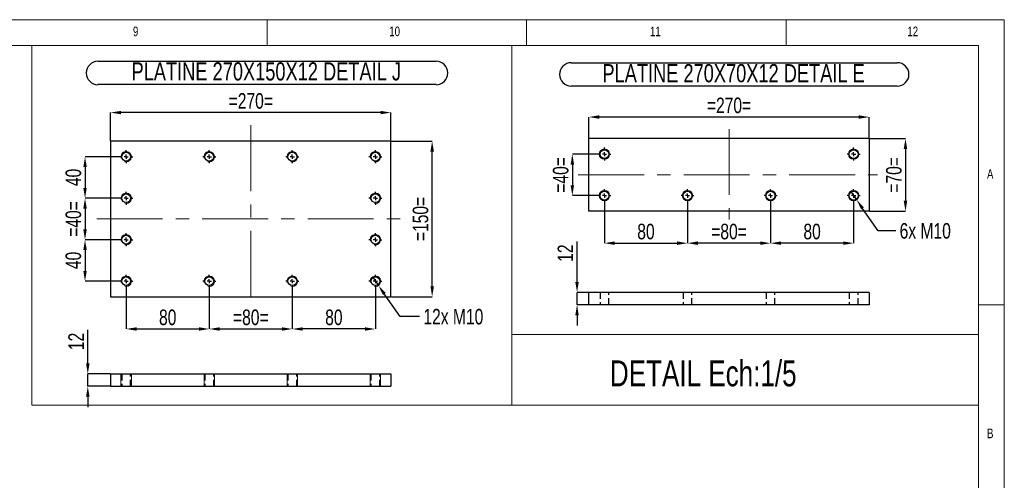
# Model space of a CAD drawing. Header units: millimetres. Extents: x 5 to 589, y 5 to 415.
# Tile 14 of 14: x 399 to 589, y 326 to 415. Entities that reach past the tile are written whole.
import ezdxf

# ---------------------------------------------------------------- set-up
doc = ezdxf.new("R2010")
doc.units = ezdxf.units.MM
doc.header["$PDSIZE"] = -1
doc.linetypes.add('CENTERX2', pattern=[20.32, 12.7, -2.54, 2.54, -2.54])
doc.linetypes.add('HIDDEN', pattern=[1.905, 1.27, -0.635])
for name, color, linetype in [('COTES', 1, 'Continuous'), ('NOTES', 6, 'Continuous'), ('TRAIT-FINS', 9, 'Continuous'), ('TRAIT-MIXTES', 3, 'CENTERX2'), ('TRAIT-TIRET', 2, 'HIDDEN')]:
    doc.layers.add(name, color=color, linetype=linetype)
doc.layers.add('TRAIT-FORT', color=4, linetype='Continuous', lineweight=25)
doc.styles.add('SLDTEXTSTYLE2', font='TXT', dxfattribs={"width": 0.75})
doc.dimstyles.new('SLDDIMSTYLE7', dxfattribs={"dimtxt": 3, "dimasz": 2, "dimexe": 0, "dimexo": 0.0625, "dimgap": 0.75, "dimtad": 1, "dimdec": 0, "dimlfac": 5, "dimrnd": 1e-09, "dimzin": 12, "dimdsep": 46, "dimtxsty": 'SLDTEXTSTYLE2', "dimsah": 1, "dimcen": 0.09, "dimadec": 0, "dimazin": 3, "dimtfac": 1, "dimtdec": 0, "dimtmove": 0, "dimatfit": 0, "dimfxl": 1, "dimfrac": 2, "dimtolj": 1, "dimtzin": 12, "dimarcsym": 0})
doc.dimstyles.new('SLDDIMSTYLE8', dxfattribs={"dimtxt": 3, "dimasz": 2, "dimexe": 0, "dimexo": 0.0625, "dimgap": 0.75, "dimtad": 1, "dimdec": 0, "dimlfac": 5, "dimrnd": 1e-09, "dimzin": 12, "dimdsep": 46, "dimtxsty": 'SLDTEXTSTYLE2', "dimsah": 1, "dimcen": 0.09, "dimadec": 0, "dimazin": 3, "dimtfac": 1, "dimtdec": 0, "dimtofl": 0, "dimtmove": 0, "dimatfit": 3, "dimfxl": 1, "dimfrac": 2, "dimtolj": 1, "dimtzin": 12, "dimarcsym": 0})
doc.dimstyles.new('SLDDIMSTYLE9', dxfattribs={"dimtxt": 3, "dimasz": 2, "dimexe": 0, "dimexo": 0.0625, "dimgap": 0.75, "dimtad": 0, "dimtih": 1, "dimtoh": 1, "dimdec": 0, "dimlfac": 5, "dimrnd": 1e-09, "dimzin": 12, "dimdsep": 46, "dimtxsty": 'SLDTEXTSTYLE2', "dimblk1": 'NONE', "dimsah": 1, "dimcen": 0, "dimadec": 0, "dimazin": 3, "dimtfac": 1, "dimtdec": 0, "dimtmove": 0, "dimatfit": 3, "dimldrblk": 'NONE', "dimfxl": 1, "dimfrac": 2, "dimtolj": 1, "dimtzin": 12, "dimarcsym": 0})

# ---------------------------------------------------------------- blocks, each defined once
blk = doc.blocks.new('_D_113')
at = {"layer": 'COTES', "color": 0, "lineweight": -2, "transparency": 16777216}
for p, q in [((412.47, 348.72), (412.47, 355.22)), ((416.81, 346.72), (412.47, 346.72)), ((412.47, 344.32), (412.47, 346.72)), ((416.81, 344.32), (412.47, 344.32)), ((412.47, 342.32), (412.47, 340.32))]:
    blk.add_line(p, q, dxfattribs=at)
at = {"layer": 'COTES', "color": 0, "transparency": 16777216}
for points in [[(412.14, 348.72), (412.81, 348.72), (412.47, 346.72)], [(412.14, 342.32), (412.81, 342.32), (412.47, 344.32)]]:
    blk.add_solid(points, dxfattribs=at)
at = {"layer": 'Defpoints', "color": 0, "transparency": 16777216}
for p in [(416.87, 346.72), (412.47, 344.32), (416.87, 344.32)]:
    blk.add_point(p, dxfattribs=at)
at = {"layer": 'COTES', "color": 0, "transparency": 16777216, "insert": (408.72, 352.97), "char_height": 3, "attachment_point": 2, "rotation": 90, "style": 'SLDTEXTSTYLE2'}
blk.add_mtext('\\A1;12', dxfattribs=at)
blk = doc.blocks.new('_D_114')
at = {"layer": 'COTES', "color": 0, "lineweight": -2, "transparency": 16777216}
for p, q in [((418.56, 380.58), (411.94, 380.58)), ((411.94, 378.58), (411.94, 374.58)), ((418.56, 372.58), (411.94, 372.58))]:
    blk.add_line(p, q, dxfattribs=at)
at = {"layer": 'COTES', "color": 0, "transparency": 16777216}
for points in [[(411.61, 378.58), (412.28, 378.58), (411.94, 380.58)], [(411.61, 374.58), (412.28, 374.58), (411.94, 372.58)]]:
    blk.add_solid(points, dxfattribs=at)
at = {"layer": 'Defpoints', "color": 0, "transparency": 16777216}
for p in [(418.62, 380.58), (411.94, 372.58), (418.62, 372.58)]:
    blk.add_point(p, dxfattribs=at)
at = {"layer": 'COTES', "color": 0, "transparency": 16777216, "insert": (408.19, 376.58), "char_height": 3, "attachment_point": 2, "rotation": 90, "style": 'SLDTEXTSTYLE2'}
blk.add_mtext('\\A1;=40=', dxfattribs=at)
blk = doc.blocks.new('_D_115')
at = {"layer": 'COTES', "color": 0, "lineweight": -2, "transparency": 16777216}
for p, q in [((418.56, 388.58), (411.94, 388.58)), ((411.94, 386.58), (411.94, 382.58)), ((418.56, 380.58), (411.94, 380.58))]:
    blk.add_line(p, q, dxfattribs=at)
at = {"layer": 'COTES', "color": 0, "transparency": 16777216}
for points in [[(411.61, 386.58), (412.28, 386.58), (411.94, 388.58)], [(411.61, 382.58), (412.28, 382.58), (411.94, 380.58)]]:
    blk.add_solid(points, dxfattribs=at)
at = {"layer": 'Defpoints', "color": 0, "transparency": 16777216}
for p in [(418.62, 388.58), (411.94, 380.58), (418.62, 380.58)]:
    blk.add_point(p, dxfattribs=at)
at = {"layer": 'COTES', "color": 0, "transparency": 16777216, "insert": (408.19, 384.58), "char_height": 3, "attachment_point": 2, "rotation": 90, "style": 'SLDTEXTSTYLE2'}
blk.add_mtext('\\A1;40', dxfattribs=at)
blk = doc.blocks.new('_D_116')
at = {"layer": 'COTES', "color": 0, "lineweight": -2, "transparency": 16777216}
for p, q in [((418.56, 372.58), (411.94, 372.58)), ((411.94, 370.58), (411.94, 366.58)), ((418.56, 364.58), (411.94, 364.58))]:
    blk.add_line(p, q, dxfattribs=at)
at = {"layer": 'COTES', "color": 0, "transparency": 16777216}
for points in [[(411.61, 370.58), (412.28, 370.58), (411.94, 372.58)], [(411.61, 366.58), (412.28, 366.58), (411.94, 364.58)]]:
    blk.add_solid(points, dxfattribs=at)
at = {"layer": 'Defpoints', "color": 0, "transparency": 16777216}
for p in [(418.62, 372.58), (411.94, 364.58), (418.62, 364.58)]:
    blk.add_point(p, dxfattribs=at)
at = {"layer": 'COTES', "color": 0, "transparency": 16777216, "insert": (408.19, 368.58), "char_height": 3, "attachment_point": 2, "rotation": 90, "style": 'SLDTEXTSTYLE2'}
blk.add_mtext('\\A1;40', dxfattribs=at)
blk = doc.blocks.new('_D_117')
at = {"layer": 'COTES', "color": 0, "lineweight": -2, "transparency": 16777216}
for p, q in [((419.87, 363.27), (419.87, 355.37)), ((435.87, 363.27), (435.87, 355.37)), ((421.87, 355.37), (433.87, 355.37))]:
    blk.add_line(p, q, dxfattribs=at)
at = {"layer": 'COTES', "color": 0, "transparency": 16777216}
for points in [[(421.87, 355.7), (421.87, 355.04), (419.87, 355.37)], [(433.87, 355.7), (433.87, 355.04), (435.87, 355.37)]]:
    blk.add_solid(points, dxfattribs=at)
at = {"layer": 'Defpoints', "color": 0, "transparency": 16777216}
for p in [(419.87, 363.33), (435.87, 363.33), (435.87, 355.37)]:
    blk.add_point(p, dxfattribs=at)
at = {"layer": 'COTES', "color": 0, "transparency": 16777216, "insert": (427.87, 359.12), "char_height": 3, "attachment_point": 2, "style": 'SLDTEXTSTYLE2'}
blk.add_mtext('\\A1;80', dxfattribs=at)
blk = doc.blocks.new('_D_118')
at = {"layer": 'COTES', "color": 0, "lineweight": -2, "transparency": 16777216}
for p, q in [((435.87, 363.27), (435.87, 355.37)), ((451.87, 363.27), (451.87, 355.37)), ((437.87, 355.37), (449.87, 355.37))]:
    blk.add_line(p, q, dxfattribs=at)
at = {"layer": 'COTES', "color": 0, "transparency": 16777216}
for points in [[(437.87, 355.7), (437.87, 355.04), (435.87, 355.37)], [(449.87, 355.7), (449.87, 355.04), (451.87, 355.37)]]:
    blk.add_solid(points, dxfattribs=at)
at = {"layer": 'Defpoints', "color": 0, "transparency": 16777216}
for p in [(435.87, 363.33), (451.87, 363.33), (451.87, 355.37)]:
    blk.add_point(p, dxfattribs=at)
at = {"layer": 'COTES', "color": 0, "transparency": 16777216, "insert": (443.87, 359.12), "char_height": 3, "attachment_point": 2, "style": 'SLDTEXTSTYLE2'}
blk.add_mtext('\\A1;=80=', dxfattribs=at)
blk = doc.blocks.new('_D_119')
at = {"layer": 'COTES', "color": 0, "lineweight": -2, "transparency": 16777216}
for p, q in [((451.87, 363.27), (451.87, 355.37)), ((467.87, 363.27), (467.87, 355.37)), ((465.87, 355.37), (453.87, 355.37))]:
    blk.add_line(p, q, dxfattribs=at)
at = {"layer": 'COTES', "color": 0, "transparency": 16777216}
for points in [[(453.87, 355.7), (453.87, 355.04), (451.87, 355.37)], [(465.87, 355.7), (465.87, 355.04), (467.87, 355.37)]]:
    blk.add_solid(points, dxfattribs=at)
at = {"layer": 'Defpoints', "color": 0, "transparency": 16777216}
for p in [(451.87, 363.33), (467.87, 363.33), (451.87, 355.37)]:
    blk.add_point(p, dxfattribs=at)
at = {"layer": 'COTES', "color": 0, "transparency": 16777216, "insert": (459.87, 359.12), "char_height": 3, "attachment_point": 2, "style": 'SLDTEXTSTYLE2'}
blk.add_mtext('\\A1;80', dxfattribs=at)
blk = doc.blocks.new('_D_120')
at = {"layer": 'COTES', "color": 0, "lineweight": -2, "transparency": 16777216}
for p, q in [((470.94, 391.58), (478.8, 391.58)), ((478.8, 363.58), (478.8, 389.58)), ((470.94, 361.58), (478.8, 361.58))]:
    blk.add_line(p, q, dxfattribs=at)
at = {"layer": 'COTES', "color": 0, "transparency": 16777216}
for points in [[(478.47, 389.58), (479.14, 389.58), (478.8, 391.58)], [(478.47, 363.58), (479.14, 363.58), (478.8, 361.58)]]:
    blk.add_solid(points, dxfattribs=at)
at = {"layer": 'Defpoints', "color": 0, "transparency": 16777216}
for p in [(470.87, 391.58), (478.8, 391.58), (470.87, 361.58)]:
    blk.add_point(p, dxfattribs=at)
at = {"layer": 'COTES', "color": 0, "transparency": 16777216, "insert": (475.05, 376.58), "char_height": 3, "attachment_point": 2, "rotation": 90, "style": 'SLDTEXTSTYLE2'}
blk.add_mtext('\\A1;=150=', dxfattribs=at)
blk = doc.blocks.new('_D_121')
at = {"layer": 'COTES', "color": 0, "lineweight": -2, "transparency": 16777216}
for p, q in [((416.87, 391.65), (416.87, 397.09)), ((468.87, 397.09), (418.87, 397.09)), ((470.87, 391.65), (470.87, 397.09))]:
    blk.add_line(p, q, dxfattribs=at)
at = {"layer": 'COTES', "color": 0, "transparency": 16777216}
for points in [[(418.87, 397.42), (418.87, 396.76), (416.87, 397.09)], [(468.87, 397.42), (468.87, 396.76), (470.87, 397.09)]]:
    blk.add_solid(points, dxfattribs=at)
at = {"layer": 'Defpoints', "color": 0, "transparency": 16777216}
for p in [(416.87, 397.09), (416.87, 391.58), (470.87, 391.58)]:
    blk.add_point(p, dxfattribs=at)
at = {"layer": 'COTES', "color": 0, "transparency": 16777216, "insert": (443.87, 400.84), "char_height": 3, "attachment_point": 2, "style": 'SLDTEXTSTYLE2'}
blk.add_mtext('\\A1;=270=', dxfattribs=at)
blk = doc.blocks.new('_D_122')
at = {"layer": 'COTES', "color": 0, "lineweight": -2, "transparency": 16777216}
for p, q in [((467.3, 365.4), (468.45, 363.76)), ((472.64, 357.75), (469.59, 362.12)), ((476.36, 357.75), (472.64, 357.75))]:
    blk.add_line(p, q, dxfattribs=at)
at = {"layer": 'COTES', "color": 0, "transparency": 16777216}
blk.add_solid([(469.86, 362.31), (469.32, 361.93), (468.45, 363.76)], dxfattribs=at)
at = {"layer": 'Defpoints', "color": 0, "transparency": 16777216}
for p in [(467.3, 365.4), (468.45, 363.76)]:
    blk.add_point(p, dxfattribs=at)
at = {"layer": 'COTES', "color": 0, "transparency": 16777216, "insert": (477.11, 359.25), "char_height": 3, "attachment_point": 1, "style": 'SLDTEXTSTYLE2'}
blk.add_mtext('\\A1;12x M10', dxfattribs=at)
blk = doc.blocks.new('_None')
blk = doc.blocks.new('SW_NOTE_40')
at = {"layer": 'NOTES', "color": 0}
for p, q in [((-0.04, 4.7), (65.08, 4.7)), ((65.08, 0.21), (-0.04, 0.21))]:
    blk.add_line(p, q, dxfattribs=at)
for centre, start, end in [((-0.04, 2.45), 90, 270), ((65.08, 2.45), 270, 90)]:
    blk.add_arc(centre, 2.25, start, end, dxfattribs=at)
at = {"layer": 'NOTES', "color": 0, "insert": (32.37, 4.51), "char_height": 3.5, "attachment_point": 2, "style": 'SLDTEXTSTYLE2'}
blk.add_mtext('PLATINE 270X150X12 DETAIL J', dxfattribs=at)
blk = doc.blocks.new('SW_CENTERMARKSYMBOL_98')
at = {"layer": 'TRAIT-MIXTES', "color": 0}
for p, q in [((-0.8, 0), (-1.25, 0)), ((0, 0), (-0.4, 0)), ((0, 0.8), (0, 1.25)), ((0, 0), (0, 0.4)), ((0, 0), (0, -0.4)), ((0, 0), (0.4, 0)), ((0.8, 0), (1.25, 0)), ((0, -0.8), (0, -1.25))]:
    blk.add_line(p, q, dxfattribs=at)
blk = doc.blocks.new('SW_CENTERMARKSYMBOL_99')
at = {"layer": 'TRAIT-MIXTES', "color": 0}
for p, q in [((-0.8, 0), (-1.25, 0)), ((0, 0), (-0.4, 0)), ((0, 0.8), (0, 1.25)), ((0, 0), (0, 0.4)), ((0, 0), (0, -0.4)), ((0, 0), (0.4, 0)), ((0.8, 0), (1.25, 0)), ((0, -0.8), (0, -1.25))]:
    blk.add_line(p, q, dxfattribs=at)
blk = doc.blocks.new('SW_CENTERMARKSYMBOL_100')
at = {"layer": 'TRAIT-MIXTES', "color": 0}
for p, q in [((-0.8, 0), (-1.25, 0)), ((0, 0), (-0.4, 0)), ((0, 0.8), (0, 1.25)), ((0, 0), (0, 0.4)), ((0, 0), (0, -0.4)), ((0, 0), (0.4, 0)), ((0.8, 0), (1.25, 0)), ((0, -0.8), (0, -1.25))]:
    blk.add_line(p, q, dxfattribs=at)
blk = doc.blocks.new('SW_CENTERMARKSYMBOL_101')
at = {"layer": 'TRAIT-MIXTES', "color": 0}
for p, q in [((-0.8, 0), (-1.25, 0)), ((0, 0), (-0.4, 0)), ((0, 0.8), (0, 1.25)), ((0, 0), (0, 0.4)), ((0, 0), (0, -0.4)), ((0, 0), (0.4, 0)), ((0.8, 0), (1.25, 0)), ((0, -0.8), (0, -1.25))]:
    blk.add_line(p, q, dxfattribs=at)
blk = doc.blocks.new('SW_CENTERMARKSYMBOL_102')
at = {"layer": 'TRAIT-MIXTES', "color": 0}
for p, q in [((-0.8, 0), (-1.25, 0)), ((0, 0), (-0.4, 0)), ((0, 0.8), (0, 1.25)), ((0, 0), (0, 0.4)), ((0, 0), (0, -0.4)), ((0, 0), (0.4, 0)), ((0.8, 0), (1.25, 0)), ((0, -0.8), (0, -1.25))]:
    blk.add_line(p, q, dxfattribs=at)
blk = doc.blocks.new('SW_CENTERMARKSYMBOL_103')
at = {"layer": 'TRAIT-MIXTES', "color": 0}
for p, q in [((-0.8, 0), (-1.25, 0)), ((0, 0), (-0.4, 0)), ((0, 0.8), (0, 1.25)), ((0, 0), (0, 0.4)), ((0, 0), (0, -0.4)), ((0, 0), (0.4, 0)), ((0.8, 0), (1.25, 0)), ((0, -0.8), (0, -1.25))]:
    blk.add_line(p, q, dxfattribs=at)
blk = doc.blocks.new('SW_CENTERMARKSYMBOL_104')
at = {"layer": 'TRAIT-MIXTES', "color": 0}
for p, q in [((-0.8, 0), (-1.25, 0)), ((0, 0), (-0.4, 0)), ((0, 0.8), (0, 1.25)), ((0, 0), (0, 0.4)), ((0, 0), (0, -0.4)), ((0, 0), (0.4, 0)), ((0.8, 0), (1.25, 0)), ((0, -0.8), (0, -1.25))]:
    blk.add_line(p, q, dxfattribs=at)
blk = doc.blocks.new('SW_CENTERMARKSYMBOL_105')
at = {"layer": 'TRAIT-MIXTES', "color": 0}
for p, q in [((-0.8, 0), (-1.25, 0)), ((0, 0), (-0.4, 0)), ((0, 0.8), (0, 1.25)), ((0, 0), (0, 0.4)), ((0, 0), (0, -0.4)), ((0, 0), (0.4, 0)), ((0.8, 0), (1.25, 0)), ((0, -0.8), (0, -1.25))]:
    blk.add_line(p, q, dxfattribs=at)
blk = doc.blocks.new('SW_CENTERMARKSYMBOL_106')
at = {"layer": 'TRAIT-MIXTES', "color": 0}
for p, q in [((-0.8, 0), (-1.25, 0)), ((0, 0), (-0.4, 0)), ((0, 0.8), (0, 1.25)), ((0, 0), (0, 0.4)), ((0, 0), (0, -0.4)), ((0, 0), (0.4, 0)), ((0.8, 0), (1.25, 0)), ((0, -0.8), (0, -1.25))]:
    blk.add_line(p, q, dxfattribs=at)
blk = doc.blocks.new('SW_CENTERMARKSYMBOL_107')
at = {"layer": 'TRAIT-MIXTES', "color": 0}
for p, q in [((-0.8, 0), (-1.25, 0)), ((0, 0), (-0.4, 0)), ((0, 0.8), (0, 1.25)), ((0, 0), (0, 0.4)), ((0, 0), (0, -0.4)), ((0, 0), (0.4, 0)), ((0.8, 0), (1.25, 0)), ((0, -0.8), (0, -1.25))]:
    blk.add_line(p, q, dxfattribs=at)
blk = doc.blocks.new('SW_CENTERMARKSYMBOL_108')
at = {"layer": 'TRAIT-MIXTES', "color": 0}
for p, q in [((-0.8, 0), (-1.25, 0)), ((0, 0), (-0.4, 0)), ((0, 0.8), (0, 1.25)), ((0, 0), (0, 0.4)), ((0, 0), (0, -0.4)), ((0, 0), (0.4, 0)), ((0.8, 0), (1.25, 0)), ((0, -0.8), (0, -1.25))]:
    blk.add_line(p, q, dxfattribs=at)
blk = doc.blocks.new('SW_CENTERMARKSYMBOL_109')
at = {"layer": 'TRAIT-MIXTES', "color": 0}
for p, q in [((-0.8, 0), (-1.25, 0)), ((0, 0), (-0.4, 0)), ((0, 0.8), (0, 1.25)), ((0, 0), (0, 0.4)), ((0, 0), (0, -0.4)), ((0, 0), (0.4, 0)), ((0.8, 0), (1.25, 0)), ((0, -0.8), (0, -1.25))]:
    blk.add_line(p, q, dxfattribs=at)
blk = doc.blocks.new('_D_123')
at = {"layer": 'COTES', "color": 0, "lineweight": -2, "transparency": 16777216}
for p, q in [((506.71, 364.43), (506.71, 372.25)), ((508.92, 362.43), (506.71, 362.43)), ((506.71, 360.03), (506.71, 362.43)), ((508.92, 360.03), (506.71, 360.03)), ((506.71, 358.03), (506.71, 356.03))]:
    blk.add_line(p, q, dxfattribs=at)
at = {"layer": 'COTES', "color": 0, "transparency": 16777216}
for points in [[(506.37, 364.43), (507.04, 364.43), (506.71, 362.43)], [(506.37, 358.03), (507.04, 358.03), (506.71, 360.03)]]:
    blk.add_solid(points, dxfattribs=at)
at = {"layer": 'Defpoints', "color": 0, "transparency": 16777216}
for p in [(506.71, 362.43), (508.98, 362.43), (508.98, 360.03)]:
    blk.add_point(p, dxfattribs=at)
at = {"layer": 'COTES', "color": 0, "transparency": 16777216, "insert": (502.96, 370), "char_height": 3, "attachment_point": 2, "rotation": 90, "style": 'SLDTEXTSTYLE2'}
blk.add_mtext('\\A1;12', dxfattribs=at)
blk = doc.blocks.new('_D_124')
at = {"layer": 'COTES', "color": 0, "lineweight": -2, "transparency": 16777216}
for p, q in [((559.41, 381.9), (560.56, 380.26)), ((564.72, 374.29), (561.7, 378.62)), ((568.09, 374.29), (564.72, 374.29))]:
    blk.add_line(p, q, dxfattribs=at)
at = {"layer": 'COTES', "color": 0, "transparency": 16777216}
blk.add_solid([(561.97, 378.81), (561.43, 378.43), (560.56, 380.26)], dxfattribs=at)
at = {"layer": 'Defpoints', "color": 0, "transparency": 16777216}
for p in [(559.41, 381.9), (560.56, 380.26)]:
    blk.add_point(p, dxfattribs=at)
at = {"layer": 'COTES', "color": 0, "transparency": 16777216, "insert": (568.84, 375.79), "char_height": 3, "attachment_point": 1, "style": 'SLDTEXTSTYLE2'}
blk.add_mtext('\\A1;6x M10', dxfattribs=at)
blk = doc.blocks.new('_D_125')
at = {"layer": 'COTES', "color": 0, "lineweight": -2, "transparency": 16777216}
for p, q in [((510.67, 389.08), (505.8, 389.08)), ((505.8, 387.08), (505.8, 383.08)), ((510.67, 381.08), (505.8, 381.08))]:
    blk.add_line(p, q, dxfattribs=at)
at = {"layer": 'COTES', "color": 0, "transparency": 16777216}
for points in [[(505.47, 387.08), (506.14, 387.08), (505.8, 389.08)], [(505.47, 383.08), (506.14, 383.08), (505.8, 381.08)]]:
    blk.add_solid(points, dxfattribs=at)
at = {"layer": 'Defpoints', "color": 0, "transparency": 16777216}
for p in [(510.73, 389.08), (505.8, 381.08), (510.73, 381.08)]:
    blk.add_point(p, dxfattribs=at)
at = {"layer": 'COTES', "color": 0, "transparency": 16777216, "insert": (502.05, 385.08), "char_height": 3, "attachment_point": 2, "rotation": 90, "style": 'SLDTEXTSTYLE2'}
blk.add_mtext('\\A1;=40=', dxfattribs=at)
blk = doc.blocks.new('_D_126')
at = {"layer": 'COTES', "color": 0, "lineweight": -2, "transparency": 16777216}
for p, q in [((563.05, 392.08), (569.97, 392.08)), ((569.97, 390.08), (569.97, 380.08)), ((563.05, 378.08), (569.97, 378.08))]:
    blk.add_line(p, q, dxfattribs=at)
at = {"layer": 'COTES', "color": 0, "transparency": 16777216}
for points in [[(569.63, 390.08), (570.3, 390.08), (569.97, 392.08)], [(569.63, 380.08), (570.3, 380.08), (569.97, 378.08)]]:
    blk.add_solid(points, dxfattribs=at)
at = {"layer": 'Defpoints', "color": 0, "transparency": 16777216}
for p in [(562.98, 392.08), (562.98, 378.08), (569.97, 378.08)]:
    blk.add_point(p, dxfattribs=at)
at = {"layer": 'COTES', "color": 0, "transparency": 16777216, "insert": (566.22, 385.08), "char_height": 3, "attachment_point": 2, "rotation": 90, "style": 'SLDTEXTSTYLE2'}
blk.add_mtext('\\A1;=70=', dxfattribs=at)
blk = doc.blocks.new('_D_127')
at = {"layer": 'COTES', "color": 0, "lineweight": -2, "transparency": 16777216}
for p, q in [((511.98, 379.77), (511.98, 371.91)), ((527.98, 379.77), (527.98, 371.91)), ((513.98, 371.91), (525.98, 371.91))]:
    blk.add_line(p, q, dxfattribs=at)
at = {"layer": 'COTES', "color": 0, "transparency": 16777216}
for points in [[(513.98, 372.25), (513.98, 371.58), (511.98, 371.91)], [(525.98, 372.25), (525.98, 371.58), (527.98, 371.91)]]:
    blk.add_solid(points, dxfattribs=at)
at = {"layer": 'Defpoints', "color": 0, "transparency": 16777216}
for p in [(511.98, 379.83), (527.98, 379.83), (527.98, 371.91)]:
    blk.add_point(p, dxfattribs=at)
at = {"layer": 'COTES', "color": 0, "transparency": 16777216, "insert": (519.98, 375.66), "char_height": 3, "attachment_point": 2, "style": 'SLDTEXTSTYLE2'}
blk.add_mtext('\\A1;80', dxfattribs=at)
blk = doc.blocks.new('_D_128')
at = {"layer": 'COTES', "color": 0, "lineweight": -2, "transparency": 16777216}
for p, q in [((527.98, 379.77), (527.98, 371.91)), ((543.98, 379.77), (543.98, 371.91)), ((541.98, 371.91), (529.98, 371.91))]:
    blk.add_line(p, q, dxfattribs=at)
at = {"layer": 'COTES', "color": 0, "transparency": 16777216}
for points in [[(529.98, 372.25), (529.98, 371.58), (527.98, 371.91)], [(541.98, 372.25), (541.98, 371.58), (543.98, 371.91)]]:
    blk.add_solid(points, dxfattribs=at)
at = {"layer": 'Defpoints', "color": 0, "transparency": 16777216}
for p in [(527.98, 379.83), (543.98, 379.83), (527.98, 371.91)]:
    blk.add_point(p, dxfattribs=at)
at = {"layer": 'COTES', "color": 0, "transparency": 16777216, "insert": (535.98, 375.66), "char_height": 3, "attachment_point": 2, "style": 'SLDTEXTSTYLE2'}
blk.add_mtext('\\A1;=80=', dxfattribs=at)
blk = doc.blocks.new('_D_129')
at = {"layer": 'COTES', "color": 0, "lineweight": -2, "transparency": 16777216}
for p, q in [((543.98, 379.77), (543.98, 371.91)), ((559.98, 379.77), (559.98, 371.91)), ((557.98, 371.91), (545.98, 371.91))]:
    blk.add_line(p, q, dxfattribs=at)
at = {"layer": 'COTES', "color": 0, "transparency": 16777216}
for points in [[(545.98, 372.25), (545.98, 371.58), (543.98, 371.91)], [(557.98, 372.25), (557.98, 371.58), (559.98, 371.91)]]:
    blk.add_solid(points, dxfattribs=at)
at = {"layer": 'Defpoints', "color": 0, "transparency": 16777216}
for p in [(543.98, 379.83), (559.98, 379.83), (543.98, 371.91)]:
    blk.add_point(p, dxfattribs=at)
at = {"layer": 'COTES', "color": 0, "transparency": 16777216, "insert": (551.98, 375.66), "char_height": 3, "attachment_point": 2, "style": 'SLDTEXTSTYLE2'}
blk.add_mtext('\\A1;80', dxfattribs=at)
blk = doc.blocks.new('_D_130')
at = {"layer": 'COTES', "color": 0, "lineweight": -2, "transparency": 16777216}
for p, q in [((508.98, 392.15), (508.98, 396.23)), ((560.98, 396.23), (510.98, 396.23)), ((562.98, 392.15), (562.98, 396.23))]:
    blk.add_line(p, q, dxfattribs=at)
at = {"layer": 'COTES', "color": 0, "transparency": 16777216}
for points in [[(510.98, 396.57), (510.98, 395.9), (508.98, 396.23)], [(560.98, 396.57), (560.98, 395.9), (562.98, 396.23)]]:
    blk.add_solid(points, dxfattribs=at)
at = {"layer": 'Defpoints', "color": 0, "transparency": 16777216}
for p in [(508.98, 396.23), (508.98, 392.08), (562.98, 392.08)]:
    blk.add_point(p, dxfattribs=at)
at = {"layer": 'COTES', "color": 0, "transparency": 16777216, "insert": (535.98, 399.98), "char_height": 3, "attachment_point": 2, "style": 'SLDTEXTSTYLE2'}
blk.add_mtext('\\A1;=270=', dxfattribs=at)
blk = doc.blocks.new('SW_NOTE_41')
at = {"layer": 'NOTES', "color": 0}
for p, q in [((-0.1, 4.78), (62.7, 4.78)), ((62.7, 0.28), (-0.1, 0.28))]:
    blk.add_line(p, q, dxfattribs=at)
for centre, start, end in [((-0.1, 2.53), 90, 270), ((62.7, 2.53), 270, 90)]:
    blk.add_arc(centre, 2.25, start, end, dxfattribs=at)
at = {"layer": 'NOTES', "color": 0, "insert": (31.17, 4.51), "char_height": 3.5, "attachment_point": 2, "style": 'SLDTEXTSTYLE2'}
blk.add_mtext('PLATINE 270X70X12 DETAIL E', dxfattribs=at)
blk = doc.blocks.new('SW_CENTERMARKSYMBOL_110')
at = {"layer": 'TRAIT-MIXTES', "color": 0}
for p, q in [((-0.8, 0), (-1.25, 0)), ((0, 0), (-0.4, 0)), ((0, 0.8), (0, 1.25)), ((0, 0), (0, 0.4)), ((0, 0), (0, -0.4)), ((0, 0), (0.4, 0)), ((0.8, 0), (1.25, 0)), ((0, -0.8), (0, -1.25))]:
    blk.add_line(p, q, dxfattribs=at)
blk = doc.blocks.new('SW_CENTERMARKSYMBOL_111')
at = {"layer": 'TRAIT-MIXTES', "color": 0}
for p, q in [((-0.8, 0), (-1.25, 0)), ((0, 0), (-0.4, 0)), ((0, 0.8), (0, 1.25)), ((0, 0), (0, 0.4)), ((0, 0), (0, -0.4)), ((0, 0), (0.4, 0)), ((0.8, 0), (1.25, 0)), ((0, -0.8), (0, -1.25))]:
    blk.add_line(p, q, dxfattribs=at)
blk = doc.blocks.new('SW_CENTERMARKSYMBOL_112')
at = {"layer": 'TRAIT-MIXTES', "color": 0}
for p, q in [((-0.8, 0), (-1.25, 0)), ((0, 0), (-0.4, 0)), ((0, 0.8), (0, 1.25)), ((0, 0), (0, 0.4)), ((0, 0), (0, -0.4)), ((0, 0), (0.4, 0)), ((0.8, 0), (1.25, 0)), ((0, -0.8), (0, -1.25))]:
    blk.add_line(p, q, dxfattribs=at)
blk = doc.blocks.new('SW_CENTERMARKSYMBOL_113')
at = {"layer": 'TRAIT-MIXTES', "color": 0}
for p, q in [((-0.8, 0), (-1.25, 0)), ((0, 0), (-0.4, 0)), ((0, 0.8), (0, 1.25)), ((0, 0), (0, 0.4)), ((0, 0), (0, -0.4)), ((0, 0), (0.4, 0)), ((0.8, 0), (1.25, 0)), ((0, -0.8), (0, -1.25))]:
    blk.add_line(p, q, dxfattribs=at)
blk = doc.blocks.new('SW_CENTERMARKSYMBOL_114')
at = {"layer": 'TRAIT-MIXTES', "color": 0}
for p, q in [((-0.8, 0), (-1.25, 0)), ((0, 0), (-0.4, 0)), ((0, 0.8), (0, 1.25)), ((0, 0), (0, 0.4)), ((0, 0), (0, -0.4)), ((0, 0), (0.4, 0)), ((0.8, 0), (1.25, 0)), ((0, -0.8), (0, -1.25))]:
    blk.add_line(p, q, dxfattribs=at)
blk = doc.blocks.new('SW_CENTERMARKSYMBOL_115')
at = {"layer": 'TRAIT-MIXTES', "color": 0}
for p, q in [((-0.8, 0), (-1.25, 0)), ((0, 0), (-0.4, 0)), ((0, 0.8), (0, 1.25)), ((0, 0), (0, 0.4)), ((0, 0), (0, -0.4)), ((0, 0), (0.4, 0)), ((0.8, 0), (1.25, 0)), ((0, -0.8), (0, -1.25))]:
    blk.add_line(p, q, dxfattribs=at)

msp = doc.modelspace()

# ---------------------------------------------------------------- linework, layer by layer
at = {"lineweight": 18}
for p, q in [((589, 415), (5, 415)), ((447, 410), (447, 415)), ((497, 415), (497, 410)), ((547, 410), (547, 415)), ((589, 5), (589, 415)), ((584, 410), (10, 410)), ((494.17, 410), (401.72, 410)), ((401.72, 340.66), (401.72, 410)), ((584, 410), (494.17, 410)), ((494.17, 410), (494.17, 340.66)), ((494.17, 340.66), (494.17, 410)), ((584, 410), (584, 340.66)), ((584, 10), (584, 410)), ((584, 360), (589, 360)), ((494.17, 340.66), (494.17, 354.31)), ((494.17, 354.31), (584, 354.31)), ((584, 340.66), (584, 354.31)), ((494.17, 340.66), (401.72, 340.66)), ((584, 340.66), (494.17, 340.66)), ((494.17, 340.66), (584, 340.66))]:
    msp.add_line(p, q, dxfattribs=at)
at = {"layer": 'TRAIT-FINS', "lineweight": 18}
for p, q in [((418.87, 346.72), (418.87, 344.32)), ((418.87, 346.72), (418.87, 344.32)), ((418.87, 346.72), (418.87, 344.32)), ((418.87, 346.72), (418.87, 344.32)), ((420.87, 346.72), (420.87, 344.32)), ((420.87, 346.72), (420.87, 344.32)), ((420.87, 346.72), (420.87, 344.32)), ((420.87, 346.72), (420.87, 344.32)), ((434.87, 346.72), (434.87, 344.32)), ((434.87, 346.72), (434.87, 344.32)), ((436.87, 346.72), (436.87, 344.32)), ((436.87, 346.72), (436.87, 344.32)), ((450.87, 346.72), (450.87, 344.32)), ((450.87, 346.72), (450.87, 344.32)), ((452.87, 346.72), (452.87, 344.32)), ((452.87, 346.72), (452.87, 344.32)), ((466.87, 346.72), (466.87, 344.32)), ((466.87, 346.72), (466.87, 344.32)), ((466.87, 346.72), (466.87, 344.32)), ((466.87, 346.72), (466.87, 344.32)), ((468.87, 346.72), (468.87, 344.32)), ((468.87, 346.72), (468.87, 344.32)), ((468.87, 346.72), (468.87, 344.32)), ((468.87, 346.72), (468.87, 344.32)), ((418.87, 344.32), (420.87, 344.32)), ((418.87, 344.32), (420.87, 344.32)), ((418.87, 344.32), (420.87, 344.32)), ((418.87, 344.32), (420.87, 344.32)), ((434.87, 344.32), (436.87, 344.32)), ((434.87, 344.32), (436.87, 344.32)), ((450.87, 344.32), (452.87, 344.32)), ((450.87, 344.32), (452.87, 344.32)), ((466.87, 344.32), (468.87, 344.32)), ((466.87, 344.32), (468.87, 344.32)), ((466.87, 344.32), (468.87, 344.32)), ((466.87, 344.32), (468.87, 344.32))]:
    msp.add_line(p, q, dxfattribs=at)
for centre in [(511.98, 389.08), (559.98, 389.08), (511.98, 381.08), (527.98, 381.08), (543.98, 381.08), (559.98, 381.08)]:
    msp.add_circle(centre, 1, dxfattribs=at)
for centre in [(419.87, 388.58), (435.87, 388.58), (451.87, 388.58), (467.87, 388.58), (419.87, 380.58), (467.87, 380.58), (419.87, 372.58), (467.87, 372.58), (419.87, 364.58), (435.87, 364.58), (451.87, 364.58), (467.87, 364.58)]:
    msp.add_arc(centre, 1, 255, 195, dxfattribs=at)
at = {"layer": 'TRAIT-FORT', "lineweight": 25}
for p, q in [((470.87, 391.58), (416.87, 391.58)), ((416.87, 391.58), (416.87, 361.58)), ((470.87, 361.58), (470.87, 391.58)), ((508.98, 378.08), (508.98, 392.08)), ((562.98, 392.08), (508.98, 392.08)), ((562.98, 392.08), (562.98, 378.08)), ((562.98, 378.08), (508.98, 378.08)), ((562.98, 362.43), (508.98, 362.43)), ((508.98, 360.03), (508.98, 362.43)), ((562.98, 362.43), (562.98, 360.03)), ((416.87, 361.58), (470.87, 361.58)), ((562.98, 360.03), (508.98, 360.03)), ((416.87, 346.72), (470.87, 346.72)), ((416.87, 346.72), (416.87, 344.32)), ((470.87, 346.72), (470.87, 344.32)), ((416.87, 344.32), (470.87, 344.32))]:
    msp.add_line(p, q, dxfattribs=at)
for centre in [(419.87, 388.58), (435.87, 388.58), (451.87, 388.58), (467.87, 388.58), (511.98, 389.08), (559.98, 389.08), (419.87, 380.58), (467.87, 380.58), (511.98, 381.08), (527.98, 381.08), (543.98, 381.08), (559.98, 381.08), (419.87, 372.58), (467.87, 372.58), (419.87, 364.58), (435.87, 364.58), (451.87, 364.58), (467.87, 364.58)]:
    msp.add_circle(centre, 0.85, dxfattribs=at)
at = {"layer": 'TRAIT-MIXTES', "lineweight": 18}
for p, q in [((443.87, 394.64), (443.87, 360.52)), ((535.98, 393.92), (535.98, 376.48)), ((506.93, 385.08), (564.56, 385.08)), ((414.19, 376.58), (473.48, 376.58))]:
    msp.add_line(p, q, dxfattribs=at)
at = {"layer": 'TRAIT-TIRET'}
for p, q in [((511.13, 362.43), (511.13, 360.03)), ((512.83, 360.03), (512.83, 362.43)), ((527.13, 362.43), (527.13, 360.03)), ((528.83, 360.03), (528.83, 362.43)), ((543.13, 362.43), (543.13, 360.03)), ((544.83, 360.03), (544.83, 362.43)), ((559.13, 362.43), (559.13, 360.03)), ((560.83, 360.03), (560.83, 362.43)), ((419.02, 346.72), (419.02, 344.32)), ((420.72, 344.32), (420.72, 346.72)), ((435.02, 346.72), (435.02, 344.32)), ((436.72, 344.32), (436.72, 346.72)), ((451.02, 346.72), (451.02, 344.32)), ((452.72, 344.32), (452.72, 346.72)), ((467.02, 346.72), (467.02, 344.32)), ((468.72, 344.32), (468.72, 346.72))]:
    msp.add_line(p, q, dxfattribs=at)

# ---------------------------------------------------------------- block references
at = {"layer": 'NOTES'}
for name, p in [('SW_NOTE_40', (414.48, 402.27)), ('SW_NOTE_41', (505.69, 401.92))]:
    msp.add_blockref(name, p, dxfattribs=at)
at = {"layer": 'TRAIT-MIXTES'}
for name, p in [('SW_CENTERMARKSYMBOL_103', (419.87, 388.58)), ('SW_CENTERMARKSYMBOL_104', (435.87, 388.58)), ('SW_CENTERMARKSYMBOL_105', (451.87, 388.58)), ('SW_CENTERMARKSYMBOL_106', (467.87, 388.58)), ('SW_CENTERMARKSYMBOL_114', (511.98, 389.08)), ('SW_CENTERMARKSYMBOL_112', (559.98, 389.08)), ('SW_CENTERMARKSYMBOL_102', (419.87, 380.58)), ('SW_CENTERMARKSYMBOL_107', (467.87, 380.58)), ('SW_CENTERMARKSYMBOL_115', (511.98, 381.08)), ('SW_CENTERMARKSYMBOL_110', (527.98, 381.08)), ('SW_CENTERMARKSYMBOL_111', (543.98, 381.08)), ('SW_CENTERMARKSYMBOL_113', (559.98, 381.08)), ('SW_CENTERMARKSYMBOL_100', (419.87, 372.58)), ('SW_CENTERMARKSYMBOL_108', (467.87, 372.58)), ('SW_CENTERMARKSYMBOL_101', (419.87, 364.58)), ('SW_CENTERMARKSYMBOL_99', (435.87, 364.58)), ('SW_CENTERMARKSYMBOL_98', (451.87, 364.58)), ('SW_CENTERMARKSYMBOL_109', (467.87, 364.58))]:
    msp.add_blockref(name, p, dxfattribs=at)

# ---------------------------------------------------------------- texts
at = {"layer": 'NOTES', "attachment_point": 1, "style": 'SLDTEXTSTYLE2'}
for s, insert, char_height in [('9', (421.17, 413.67), 1.85), ('10', (470.54, 413.67), 1.852), ('11', (520.75, 413.67), 1.852), ('12', (570.33, 413.67), 1.852), ('A', (585.67, 386.17), 1.85), ('DETAIL Ech:1/5', (513.04, 349.32), 5), ('B', (585.67, 336.17), 1.85)]:
    msp.add_mtext(s, dxfattribs=dict(at, insert=insert, char_height=char_height))

# ---------------------------------------------------------------- dimensions: what is measured, and where the dimension line sits
at = {"layer": 'COTES'}
for base, p1, p2, picture, middle in [((416.87, 397.09), (470.87, 391.58), (416.87, 391.58), '_D_121', (443.87, 397.09)), ((508.98, 396.23), (562.98, 392.08), (508.98, 392.08), '_D_130', (535.98, 396.23)), ((527.98, 371.91), (543.98, 379.83), (527.98, 379.83), '_D_128', (535.98, 371.91)), ((451.87, 355.37), (435.87, 363.33), (451.87, 363.33), '_D_118', (443.87, 355.37))]:
    dim = msp.add_linear_dim(base=base, p1=p1, p2=p2, text='=<>=', dimstyle='SLDDIMSTYLE8', dxfattribs=at)
    dim.commit()
    dim.dimension.update_dxf_attribs({"geometry": picture, "text_midpoint": middle, "dimtype": 160})
for base, p1, p2, dimstyle, picture, middle in [((478.8, 391.58), (470.87, 361.58), (470.87, 391.58), 'SLDDIMSTYLE8', '_D_120', (478.8, 376.58)), ((569.97, 378.08), (562.98, 392.08), (562.98, 378.08), 'SLDDIMSTYLE8', '_D_126', (569.97, 385.08)), ((505.8, 381.08), (510.73, 389.08), (510.73, 381.08), 'SLDDIMSTYLE7', '_D_125', (505.8, 385.08)), ((411.94, 372.58), (418.62, 380.58), (418.62, 372.58), 'SLDDIMSTYLE7', '_D_114', (411.94, 376.58))]:
    dim = msp.add_linear_dim(base=base, p1=p1, p2=p2, angle=90, text='=<>=', dimstyle=dimstyle, dxfattribs=at)
    dim.commit()
    dim.dimension.update_dxf_attribs({"geometry": picture, "text_midpoint": middle, "dimtype": 160})
for base, p1, p2, dimstyle, picture, middle in [((411.94, 380.58), (418.62, 388.58), (418.62, 380.58), 'SLDDIMSTYLE8', '_D_115', (411.94, 384.58)), ((411.94, 364.58), (418.62, 372.58), (418.62, 364.58), 'SLDDIMSTYLE8', '_D_116', (411.94, 368.58)), ((506.71, 362.43), (508.98, 360.03), (508.98, 362.43), 'SLDDIMSTYLE7', '_D_123', (506.71, 370)), ((412.47, 344.32), (416.87, 346.72), (416.87, 344.32), 'SLDDIMSTYLE7', '_D_113', (412.47, 352.97))]:
    dim = msp.add_linear_dim(base=base, p1=p1, p2=p2, angle=90, dimstyle=dimstyle, dxfattribs=at)
    dim.commit()
    dim.dimension.update_dxf_attribs({"geometry": picture, "text_midpoint": middle, "dimtype": 160})
for p1, p2, text, picture, middle in [((559.41, 381.9), (560.56, 380.26), '6x M<>', '_D_124', (574.65, 374.29)), ((467.3, 365.4), (468.45, 363.76), '12x M10', '_D_122', (483.68, 357.75))]:
    dim = msp.add_diameter_dim_2p(p1=p1, p2=p2, text=text, dimstyle='SLDDIMSTYLE9', override={"dimpost": '<>'}, dxfattribs=at)
    dim.commit()
    dim.dimension.update_dxf_attribs({"geometry": picture, "text_midpoint": middle, "dimtype": 163})
for base, p1, p2, picture, middle in [((527.98, 371.91), (511.98, 379.83), (527.98, 379.83), '_D_127', (519.98, 371.91)), ((543.98, 371.91), (559.98, 379.83), (543.98, 379.83), '_D_129', (551.98, 371.91)), ((435.87, 355.37), (419.87, 363.33), (435.87, 363.33), '_D_117', (427.87, 355.37)), ((451.87, 355.37), (467.87, 363.33), (451.87, 363.33), '_D_119', (459.87, 355.37))]:
    dim = msp.add_linear_dim(base=base, p1=p1, p2=p2, dimstyle='SLDDIMSTYLE8', dxfattribs=at)
    dim.commit()
    dim.dimension.update_dxf_attribs({"geometry": picture, "text_midpoint": middle, "dimtype": 160})

doc.saveas('drawing.dxf')
